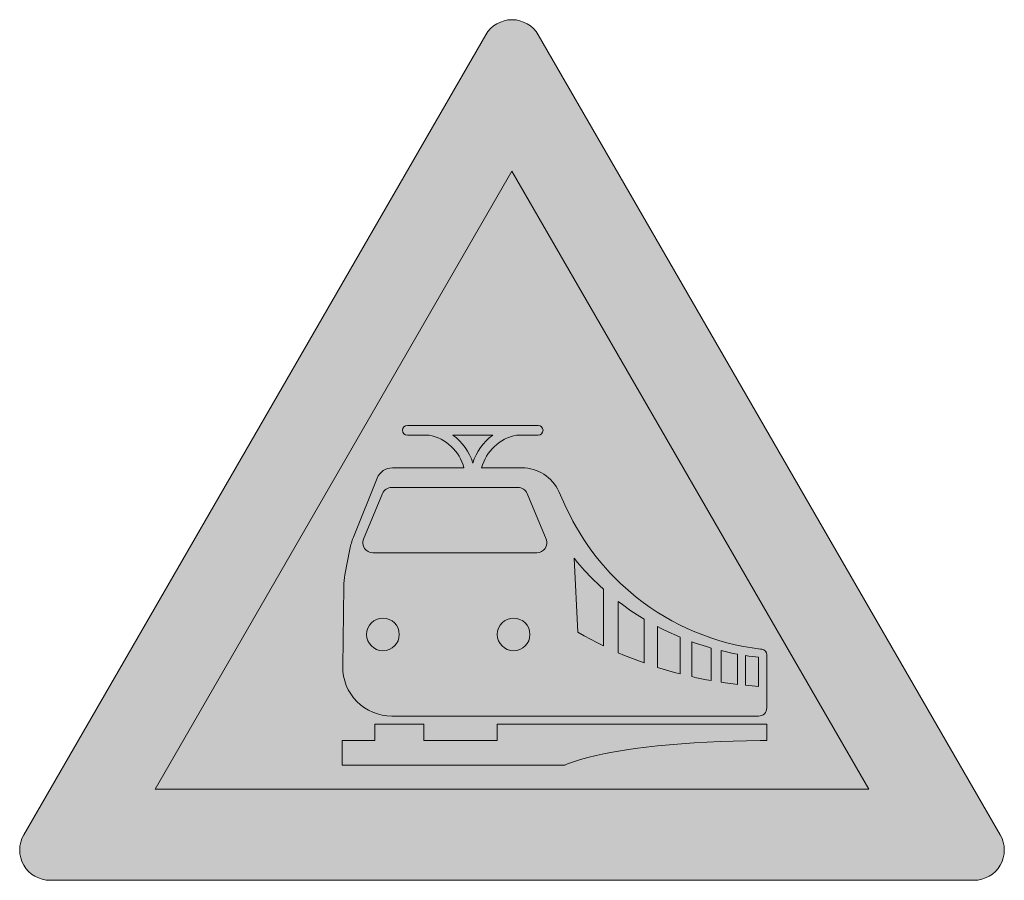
# Model space of a CAD drawing. Header units: metres. Extents: x -0.00229 to 0.00229, y -0.00138 to 0.00262.
import ezdxf

# ---------------------------------------------------------------- set-up
doc = ezdxf.new("R2010")
doc.units = ezdxf.units.M
doc.header["$MEASUREMENT"] = 0
doc.layers.add('VKZ_151-00_flf', color=1, linetype='Continuous', lineweight=0)
doc.layers.add('VKZ_151-00_sym', color=7, linetype='Continuous', lineweight=0)

msp = doc.modelspace()

# ---------------------------------------------------------------- hatches: boundary and pattern name
at = {"layer": 'VKZ_151-00_flf', "linetype": 'Continuous'}
h = msp.add_hatch(color=256, dxfattribs=at)
h.dxf.hatch_style = 1
h.paths.add_polyline_path([(0.000122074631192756, 0.002549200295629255, 0.577350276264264), (-0.0001220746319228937, 0.002549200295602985), (-0.002268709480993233, -0.001168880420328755, 0.5773502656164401), (-0.002146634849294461, -0.001380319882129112), (0.002146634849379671, -0.001380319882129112, 0.5773502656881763), (0.002268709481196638, -0.00116888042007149)])
h.paths.add_polyline_path([(-9.075813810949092e-14, 0.00191488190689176), (0.001658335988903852, -0.0009574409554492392), (-0.001658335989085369, -0.0009574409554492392)], flags=16)
h.paths.add_polyline_path([(0.0001214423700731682, 0.0007340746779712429, -0.9985511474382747), (0.0001215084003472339, 0.0006885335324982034), (2.109951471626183e-05, 0.0006885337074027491, 0.288214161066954), (-0.0001411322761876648, 0.0005367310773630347), (4.554049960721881e-05, 0.0005367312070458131, -0.2924499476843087), (0.0002178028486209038, 0.000426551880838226), (0.0002538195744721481, 0.000348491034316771, 0.1167883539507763), (0.0005775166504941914, -6.447086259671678e-05, 0.1401203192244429), (0.001155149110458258, -0.0003053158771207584), (0.001160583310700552, -0.0003059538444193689, -0.380491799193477), (0.001184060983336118, -0.0003323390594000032), (0.001184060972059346, -0.0005790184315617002, -0.4142135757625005), (0.001146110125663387, -0.0006169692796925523), (-0.0005588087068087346, -0.0006169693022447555, -0.4177602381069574), (-0.0007865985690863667, -0.0003866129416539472), (-0.0007821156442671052, -1.456214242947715e-05, -0.04531882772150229), (-0.0007764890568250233, 4.007229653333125e-05), (-0.0007531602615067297, 0.0001593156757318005, -0.04724674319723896), (-0.000736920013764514, 0.0002142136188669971), (-0.0006263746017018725, 0.0004890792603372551, -0.3060653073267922), (-0.000556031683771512, 0.0005367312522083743), (-0.0002231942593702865, 0.0005367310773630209, 0.2882141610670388), (-0.0003854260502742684, 0.0006885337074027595), (-0.000485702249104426, 0.0006885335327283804, -1.001452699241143), (-0.0004857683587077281, 0.0007340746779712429)], flags=0)
h.paths.add_polyline_path([(-8.979564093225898e-05, 0.0006885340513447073, 0.1605912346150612), (-0.0001821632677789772, 0.0005588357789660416, 0.1605912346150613), (-0.0002745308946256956, 0.0006885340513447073)], flags=0)
h.paths.add_polyline_path([(2.80864905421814e-05, 0.000445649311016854, -0.3017796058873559), (7.005981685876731e-05, 0.0004177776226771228), (0.0001580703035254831, 0.0002052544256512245, -0.5363620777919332), (0.0001160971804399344, 0.0001420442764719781), (-0.0006474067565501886, 0.0001420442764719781, -0.5326518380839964), (-0.0006895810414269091, 0.0002047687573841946), (-0.0006015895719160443, 0.0004172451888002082, -0.3052338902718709), (-0.0005593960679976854, 0.000445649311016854)], flags=0)
h.paths.add_polyline_path([(0.0003041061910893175, 9.711732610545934e-05), (0.0003367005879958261, 5.987400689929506e-05), (0.0003708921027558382, 2.391639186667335e-05), (0.0004066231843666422, -1.069494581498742e-05), (0.0004250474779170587, -2.747743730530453e-05), (0.0004250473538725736, -0.0002908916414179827), (0.0003945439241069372, -0.000275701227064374), (0.0003348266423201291, -0.000243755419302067), (0.0003056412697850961, -0.0002270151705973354), (0.0002884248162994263, 0.0001162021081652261)], flags=0)
h.paths.add_polyline_path([(8.349152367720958e-05, -0.0002374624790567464, -1), (-6.831073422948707e-05, -0.0002374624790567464, -1)], flags=0)
h.paths.add_polyline_path([(0.0005128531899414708, -9.886019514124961e-05), (0.000552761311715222, -0.0001271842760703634), (0.0005938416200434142, -0.0001539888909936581), (0.0006148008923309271, -0.0001668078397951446), (0.0006148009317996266, -0.0003701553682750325), (0.0005839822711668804, -0.0003589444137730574), (0.0005232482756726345, -0.0003350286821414), (0.0004933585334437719, -0.000322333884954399), (0.0004933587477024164, -8.414238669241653e-05)], flags=0)
h.paths.add_polyline_path([(-0.0005237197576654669, -0.0002374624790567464, -1), (-0.0006755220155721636, -0.0002374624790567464, -1)], flags=0)
h.paths.add_polyline_path([(0.0006928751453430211, -0.0002098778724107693), (0.0007280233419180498, -0.0002270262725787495), (0.0007637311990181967, -0.0002431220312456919), (0.0007817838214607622, -0.0002507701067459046), (0.0007817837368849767, -0.0004208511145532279), (0.0007549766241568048, -0.0004138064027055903), (0.0007018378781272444, -0.0003986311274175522), (0.0006755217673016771, -0.0003905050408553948), (0.000675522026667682, -0.0002009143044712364)], flags=0)
h.paths.add_polyline_path([(0.0008574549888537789, -0.0002794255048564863), (0.0009030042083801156, -0.0002941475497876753), (0.0009259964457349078, -0.0003008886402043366), (0.0009259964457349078, -0.0004520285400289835), (0.0009031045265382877, -0.0004478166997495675), (0.0008575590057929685, -0.0004386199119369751), (0.000834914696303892, -0.0004336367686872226), (0.000834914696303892, -0.0002714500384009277)], flags=0)
h.paths.add_polyline_path([(0.0009904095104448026, -0.0003173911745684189), (0.001028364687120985, -0.0003255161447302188), (0.001047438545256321, -0.0003291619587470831), (0.001047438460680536, -0.0004698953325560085), (0.001028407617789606, -0.0004675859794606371), (0.0009904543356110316, -0.0004624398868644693), (0.0009715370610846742, -0.0004596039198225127), (0.0009715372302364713, -0.0003129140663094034)], flags=0)
h.paths.add_polyline_path([(0.001100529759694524, -0.000337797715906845), (0.00113089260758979, -0.0003417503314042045), (0.001146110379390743, -0.0003434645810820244), (0.001146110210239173, -0.000479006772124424), (0.001130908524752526, -0.0004779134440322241), (0.001100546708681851, -0.0004753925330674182), (0.001085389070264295, -0.0004739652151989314), (0.001085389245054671, -0.0003355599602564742)], flags=0)
h.paths.add_polyline_path([(-6.831129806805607e-05, -0.0006549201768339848), (0.001184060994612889, -0.0006549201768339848), (0.001184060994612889, -0.0007308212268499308), (0.001152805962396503, -0.0007309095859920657), (0.001090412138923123, -0.0007316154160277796), (0.001028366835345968, -0.0007330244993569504), (0.000966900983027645, -0.0007351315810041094), (0.0009062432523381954, -0.0007379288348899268), (0.000846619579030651, -0.000741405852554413), (0.0007882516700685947, -0.0007455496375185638), (0.0007313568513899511, -0.0007503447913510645), (0.0006761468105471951, -0.000755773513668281), (0.0006228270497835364, -0.0007618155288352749), (0.0005715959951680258, -0.0007684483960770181), (0.0005226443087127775, -0.0007756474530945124), (0.0004761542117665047, -0.0007833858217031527), (0.0004322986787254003, -0.0007916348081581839), (0.0003912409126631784, -0.0008003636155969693), (0.000353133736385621, -0.0008095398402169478), (0.0003181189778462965, -0.0008191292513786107), (0.0002863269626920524, -0.000829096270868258), (0.0002578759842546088, -0.0008394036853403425), (0.0002449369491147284, -0.0008446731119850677), (-0.0007893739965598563, -0.0008446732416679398), (-0.0007893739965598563, -0.0007308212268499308), (-0.0006375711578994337, -0.0007308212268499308), (-0.0006375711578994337, -0.0006549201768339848), (-0.0004098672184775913, -0.0006549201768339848), (-0.0004098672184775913, -0.0007308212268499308), (-6.831129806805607e-05, -0.0007308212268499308)], flags=0)
at = {"layer": 'VKZ_151-00_flf', "linetype": 'Continuous', "true_color": 0xffffff}
h = msp.add_hatch(color=7, dxfattribs=at)
h.dxf.hatch_style = 1
h.paths.add_polyline_path([(-9.0758178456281e-14, 0.00191488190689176), (-0.001658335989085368, -0.0009574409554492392), (0.001658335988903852, -0.0009574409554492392)])
h.paths.add_polyline_path([(0.0001214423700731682, 0.0007340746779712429, -0.99855114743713), (0.0001215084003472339, 0.0006885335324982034), (2.10995147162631e-05, 0.0006885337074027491, 0.2882141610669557), (-0.0001411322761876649, 0.0005367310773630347), (4.554049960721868e-05, 0.0005367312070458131, -0.292449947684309), (0.0002178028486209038, 0.000426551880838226), (0.0002538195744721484, 0.000348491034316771, 0.1167883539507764), (0.0005775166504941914, -6.447086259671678e-05, 0.1401203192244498), (0.001155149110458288, -0.0003053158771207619), (0.001160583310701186, -0.0003059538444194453, -0.3804917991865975), (0.001184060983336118, -0.0003323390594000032), (0.001184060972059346, -0.0005790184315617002, -0.4142135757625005), (0.001146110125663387, -0.0006169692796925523), (-0.0005588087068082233, -0.0006169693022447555, -0.4177602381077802), (-0.0007865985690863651, -0.0003866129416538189), (-0.0007821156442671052, -1.456214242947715e-05, -0.04531882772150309), (-0.0007764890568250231, 4.007229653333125e-05), (-0.0007531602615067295, 0.0001593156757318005, -0.04724674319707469), (-0.0007369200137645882, 0.0002142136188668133), (-0.0006263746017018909, 0.00048907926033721, -0.3060653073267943), (-0.0005560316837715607, 0.0005367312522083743), (-0.0002231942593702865, 0.0005367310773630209, 0.2882141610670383), (-0.0003854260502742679, 0.0006885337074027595), (-0.000485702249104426, 0.0006885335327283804, -1.001452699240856), (-0.000485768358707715, 0.0007340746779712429)], flags=16)
h.paths.add_polyline_path([(-8.979561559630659e-05, 0.0006885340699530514, 0.1605912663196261), (-0.0001821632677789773, 0.0005588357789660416, 0.1605912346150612), (-0.0002745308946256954, 0.0006885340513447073)], flags=0)
h.paths.add_polyline_path([(2.808649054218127e-05, 0.000445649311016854, -0.301779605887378), (7.005981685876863e-05, 0.0004177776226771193), (0.0001580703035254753, 0.0002052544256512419, -0.5363620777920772), (0.0001160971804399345, 0.0001420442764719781), (-0.0006474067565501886, 0.0001420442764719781, -0.5326518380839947), (-0.0006895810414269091, 0.0002047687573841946), (-0.0006015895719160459, 0.0004172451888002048, -0.3052338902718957), (-0.0005593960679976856, 0.000445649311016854)], flags=0)
h.paths.add_polyline_path([(0.00030410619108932, 9.71173261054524e-05), (0.0003367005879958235, 5.987400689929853e-05), (0.0003708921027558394, 2.391639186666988e-05), (0.0004066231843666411, -1.069494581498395e-05), (0.0004250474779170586, -2.747743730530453e-05), (0.0004250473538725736, -0.0002908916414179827), (0.0003945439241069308, -0.000275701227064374), (0.0003348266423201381, -0.000243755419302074), (0.0003056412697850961, -0.0002270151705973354), (0.0002884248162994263, 0.0001162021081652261)], flags=0)
h.paths.add_polyline_path([(8.349152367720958e-05, -0.0002374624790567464, -1), (-6.831073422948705e-05, -0.0002374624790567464, -1)], flags=0)
h.paths.add_polyline_path([(0.000512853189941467, -9.886019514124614e-05), (0.0005527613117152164, -0.000127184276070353), (0.0005938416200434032, -0.0001539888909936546), (0.0006148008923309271, -0.0001668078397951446), (0.0006148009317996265, -0.0003701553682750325), (0.0005839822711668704, -0.0003589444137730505), (0.00052324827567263, -0.0003350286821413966), (0.0004933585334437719, -0.000322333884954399), (0.0004933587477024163, -8.414238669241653e-05)], flags=0)
h.paths.add_polyline_path([(-0.0005237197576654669, -0.0002374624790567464, -1), (-0.0006755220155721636, -0.0002374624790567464, -1)], flags=0)
h.paths.add_polyline_path([(0.0006928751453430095, -0.0002098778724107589), (0.0007280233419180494, -0.0002270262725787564), (0.0007637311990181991, -0.0002431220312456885), (0.0007817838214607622, -0.0002507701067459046), (0.0007817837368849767, -0.0004208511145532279), (0.0007549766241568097, -0.0004138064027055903), (0.0007018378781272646, -0.0003986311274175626), (0.0006755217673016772, -0.0003905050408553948), (0.0006755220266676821, -0.0002009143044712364)], flags=0)
h.paths.add_polyline_path([(0.0008574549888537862, -0.0002794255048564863), (0.0009030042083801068, -0.0002941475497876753), (0.0009259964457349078, -0.0003008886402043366), (0.0009259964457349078, -0.0004520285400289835), (0.0009031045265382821, -0.0004478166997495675), (0.0008575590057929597, -0.0004386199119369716), (0.000834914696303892, -0.0004336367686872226), (0.000834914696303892, -0.0002714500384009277)], flags=0)
h.paths.add_polyline_path([(0.0009904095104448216, -0.0003173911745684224), (0.001028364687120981, -0.0003255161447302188), (0.001047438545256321, -0.0003291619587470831), (0.001047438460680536, -0.0004698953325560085), (0.001028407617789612, -0.0004675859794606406), (0.0009904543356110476, -0.0004624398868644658), (0.0009715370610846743, -0.0004596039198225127), (0.0009715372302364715, -0.0003129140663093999)], flags=0)
h.paths.add_polyline_path([(0.001184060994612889, -0.0006549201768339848), (0.001184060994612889, -0.0007308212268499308), (0.001152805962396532, -0.0007309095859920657), (0.001090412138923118, -0.0007316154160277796), (0.001028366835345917, -0.0007330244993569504), (0.0009669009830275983, -0.0007351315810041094), (0.0009062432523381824, -0.0007379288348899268), (0.0008466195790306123, -0.0007414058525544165), (0.000788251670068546, -0.0007455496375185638), (0.0007313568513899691, -0.0007503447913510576), (0.000676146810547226, -0.0007557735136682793), (0.0006228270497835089, -0.0007618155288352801), (0.0005715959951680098, -0.000768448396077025), (0.000522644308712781, -0.0007756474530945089), (0.0004761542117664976, -0.0007833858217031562), (0.0004322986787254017, -0.0007916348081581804), (0.0003912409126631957, -0.0008003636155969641), (0.0003531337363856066, -0.0008095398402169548), (0.0003181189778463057, -0.0008191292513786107), (0.0002863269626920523, -0.0008290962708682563), (0.0002578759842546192, -0.000839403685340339), (0.00024493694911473, -0.0008446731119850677), (-0.0007893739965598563, -0.000844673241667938), (-0.0007893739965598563, -0.0007308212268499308), (-0.0006375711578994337, -0.0007308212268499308), (-0.0006375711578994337, -0.0006549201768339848), (-0.0004098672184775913, -0.0006549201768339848), (-0.0004098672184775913, -0.0007308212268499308), (-6.831129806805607e-05, -0.0007308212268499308), (-6.831129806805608e-05, -0.0006549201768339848)], flags=16)
h.paths.add_polyline_path([(0.001100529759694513, -0.0003377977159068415), (0.001130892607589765, -0.0003417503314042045), (0.001146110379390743, -0.000343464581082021), (0.001146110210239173, -0.000479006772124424), (0.001130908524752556, -0.0004779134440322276), (0.001100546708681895, -0.0004753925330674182), (0.001085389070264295, -0.0004739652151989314), (0.001085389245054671, -0.0003355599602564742)], flags=0)
h = msp.add_hatch(color=7, dxfattribs=at)
h.dxf.hatch_style = 1
h.paths.add_polyline_path([(7.005981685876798e-05, 0.0004177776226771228, 0.301779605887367), (2.80864905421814e-05, 0.000445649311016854), (-0.0005593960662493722, 0.000445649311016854, 0.305233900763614), (-0.0006015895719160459, 0.0004172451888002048), (-0.000689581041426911, 0.0002047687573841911, 0.532651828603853), (-0.0006474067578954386, 0.0001420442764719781), (0.0001160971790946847, 0.0001420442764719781, 0.5363620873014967), (0.000158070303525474, 0.0002052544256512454)])
h.paths.add_polyline_path([(-8.979564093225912e-05, 0.0006885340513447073), (-0.0002745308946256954, 0.0006885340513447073, -0.1605912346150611), (-0.0001821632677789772, 0.0005588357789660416, -0.160591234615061)])
h.paths.add_polyline_path([(-0.0005237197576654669, -0.0002374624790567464, 1), (-0.0006755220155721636, -0.0002374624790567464, 1)])
h.paths.add_polyline_path([(8.349152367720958e-05, -0.0002374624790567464, 1), (-6.831073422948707e-05, -0.0002374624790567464, 1)])
h.paths.add_polyline_path([(0.0004250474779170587, -2.747743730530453e-05), (0.0004066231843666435, -1.069494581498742e-05), (0.0003708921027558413, 2.391639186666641e-05), (0.0003367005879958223, 5.987400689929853e-05), (0.0003041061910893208, 9.711732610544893e-05), (0.0002884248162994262, 0.0001162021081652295), (0.0003056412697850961, -0.0002270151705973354), (0.0003348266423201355, -0.0002437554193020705), (0.0003945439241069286, -0.000275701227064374), (0.0004250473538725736, -0.0002908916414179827)])
h.paths.add_polyline_path([(0.0006148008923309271, -0.0001668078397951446), (0.0005938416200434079, -0.0001539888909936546), (0.0005527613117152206, -0.0001271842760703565), (0.000512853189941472, -9.886019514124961e-05), (0.0004933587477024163, -8.414238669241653e-05), (0.0004933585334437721, -0.000322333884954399), (0.0005232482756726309, -0.0003350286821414), (0.000583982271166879, -0.0003589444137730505), (0.0006148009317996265, -0.0003701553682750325)])
h.paths.add_polyline_path([(0.0007817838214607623, -0.0002507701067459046), (0.0007637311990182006, -0.0002431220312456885), (0.0007280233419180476, -0.0002270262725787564), (0.0006928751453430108, -0.0002098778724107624), (0.0006755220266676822, -0.0002009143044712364), (0.000675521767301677, -0.0003905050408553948), (0.0007018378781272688, -0.0003986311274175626), (0.0007549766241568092, -0.0004138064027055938), (0.0007817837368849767, -0.0004208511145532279)])
h.paths.add_polyline_path([(0.0009259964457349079, -0.0003008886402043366), (0.0009030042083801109, -0.0002941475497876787), (0.0008574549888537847, -0.0002794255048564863), (0.000834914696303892, -0.0002714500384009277), (0.000834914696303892, -0.0004336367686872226), (0.0008575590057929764, -0.0004386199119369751), (0.0009031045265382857, -0.0004478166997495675), (0.0009259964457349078, -0.0004520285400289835)])
h.paths.add_polyline_path([(0.001047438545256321, -0.0003291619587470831), (0.001028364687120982, -0.0003255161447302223), (0.0009904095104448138, -0.0003173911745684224), (0.0009715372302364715, -0.0003129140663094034), (0.0009715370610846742, -0.0004596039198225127), (0.0009904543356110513, -0.0004624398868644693), (0.001028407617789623, -0.0004675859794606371), (0.001047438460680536, -0.0004698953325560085)])
h.paths.add_polyline_path([(0.001146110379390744, -0.000343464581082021), (0.001130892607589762, -0.0003417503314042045), (0.001100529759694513, -0.0003377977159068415), (0.00108538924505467, -0.0003355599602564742), (0.001085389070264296, -0.0004739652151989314), (0.001100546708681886, -0.0004753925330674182), (0.001130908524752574, -0.0004779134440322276), (0.001146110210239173, -0.000479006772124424)])
at = {"layer": 'VKZ_151-00_sym', "linetype": 'Continuous'}
h = msp.add_hatch(color=7, dxfattribs=at)
h.dxf.hatch_style = 1
h.paths.add_polyline_path([(0.0002538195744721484, 0.000348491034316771), (0.0002178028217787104, 0.000426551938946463, 0.2924498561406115), (4.554049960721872e-05, 0.0005367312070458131), (-0.0001411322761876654, 0.0005367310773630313, -0.2882141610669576), (2.109951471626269e-05, 0.0006885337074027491), (0.0001215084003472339, 0.0006885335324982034, 0.9985511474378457), (0.0001214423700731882, 0.0007340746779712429), (-0.0004857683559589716, 0.0007340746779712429, 1.001452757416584), (-0.000485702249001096, 0.0006885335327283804), (-0.0003854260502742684, 0.0006885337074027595, -0.2882141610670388), (-0.0002231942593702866, 0.0005367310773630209), (-0.0005560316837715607, 0.0005367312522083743, 0.3060653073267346), (-0.0006263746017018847, 0.0004890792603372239), (-0.000736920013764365, 0.0002142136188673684, 0.04724673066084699), (-0.0007531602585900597, 0.0001593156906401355), (-0.0007764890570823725, 4.007229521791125e-05, 0.04531882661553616), (-0.0007821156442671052, -1.456214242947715e-05), (-0.0007865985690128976, -0.0003866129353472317, 0.4177602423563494), (-0.0005588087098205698, -0.0006169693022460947), (0.001146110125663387, -0.0006169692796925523, 0.4142135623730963), (0.001184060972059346, -0.0005790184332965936), (0.001184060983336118, -0.0003323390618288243, 0.3804918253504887), (0.001160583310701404, -0.0003059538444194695), (0.001155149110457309, -0.0003053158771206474, -0.140120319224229), (0.0005775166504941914, -6.447086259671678e-05, -0.1167883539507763)])
h.paths.add_polyline_path([(8.349152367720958e-05, -0.0002374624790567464, -1), (-6.831073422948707e-05, -0.0002374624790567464, -1)], flags=16)
h.paths.add_polyline_path([(0.0002884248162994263, 0.0001162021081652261), (0.00030410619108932, 9.71173261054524e-05), (0.0003367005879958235, 5.987400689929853e-05), (0.0003708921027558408, 2.391639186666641e-05), (0.0004066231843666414, -1.069494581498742e-05), (0.0004250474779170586, -2.747743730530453e-05), (0.0004250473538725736, -0.0002908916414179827), (0.0003945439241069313, -0.000275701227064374), (0.0003348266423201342, -0.000243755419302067), (0.0003056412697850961, -0.0002270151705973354)], flags=16)
h.paths.add_polyline_path([(0.0001160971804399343, 0.0001420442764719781), (-0.0006474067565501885, 0.0001420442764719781, -0.5326518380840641), (-0.0006895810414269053, 0.000204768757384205), (-0.0006015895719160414, 0.0004172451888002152, -0.3052338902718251), (-0.0005593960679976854, 0.000445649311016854), (2.808648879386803e-05, 0.000445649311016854, -0.3017796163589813), (7.005981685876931e-05, 0.0004177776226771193), (0.0001580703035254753, 0.0002052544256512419, -0.5363620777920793)], flags=16)
h.paths.add_polyline_path([(0.0004933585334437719, -0.000322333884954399), (0.0005232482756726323, -0.0003350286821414), (0.0005839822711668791, -0.0003589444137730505), (0.0006148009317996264, -0.0003701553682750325), (0.000614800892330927, -0.0001668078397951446), (0.0005938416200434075, -0.0001539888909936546), (0.0005527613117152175, -0.000127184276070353), (0.0005128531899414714, -9.886019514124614e-05), (0.0004933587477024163, -8.414238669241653e-05)], flags=16)
h.paths.add_polyline_path([(0.0006755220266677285, -0.0002009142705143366), (0.0006755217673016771, -0.0003905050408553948), (0.0007018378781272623, -0.0003986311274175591), (0.0007549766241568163, -0.0004138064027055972), (0.0007817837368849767, -0.0004208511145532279), (0.0007817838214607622, -0.0002507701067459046), (0.0007637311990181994, -0.0002431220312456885), (0.0007280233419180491, -0.0002270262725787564), (0.0006928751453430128, -0.0002098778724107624)], flags=16)
h.paths.add_polyline_path([(-0.0005237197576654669, -0.0002374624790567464, -1), (-0.0006755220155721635, -0.0002374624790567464, -1)], flags=16)
h.paths.add_polyline_path([(-8.979564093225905e-05, 0.0006885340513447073), (-0.0002745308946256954, 0.0006885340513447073, -0.1605912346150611), (-0.0001821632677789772, 0.0005588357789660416, -0.1605912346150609)], flags=16)
h.paths.add_polyline_path([(0.000834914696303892, -0.0002714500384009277), (0.000834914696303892, -0.0004336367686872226), (0.0008575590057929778, -0.0004386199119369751), (0.0009031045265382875, -0.000447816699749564), (0.0009259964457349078, -0.0004520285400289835), (0.0009259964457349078, -0.0003008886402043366), (0.0009030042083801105, -0.0002941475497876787), (0.0008574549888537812, -0.0002794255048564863)], flags=16)
h.paths.add_polyline_path([(0.0009904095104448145, -0.0003173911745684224), (0.001028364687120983, -0.0003255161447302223), (0.001047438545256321, -0.0003291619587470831), (0.001047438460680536, -0.0004698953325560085), (0.001028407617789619, -0.0004675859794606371), (0.000990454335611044, -0.0004624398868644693), (0.0009715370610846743, -0.0004596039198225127), (0.0009715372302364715, -0.0003129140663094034)], flags=16)
h.paths.add_polyline_path([(0.001100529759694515, -0.0003377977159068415), (0.001130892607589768, -0.0003417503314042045), (0.001146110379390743, -0.000343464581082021), (0.001146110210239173, -0.000479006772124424), (0.001130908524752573, -0.0004779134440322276), (0.001100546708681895, -0.0004753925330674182), (0.001085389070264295, -0.0004739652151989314), (0.00108538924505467, -0.0003355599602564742)], flags=16)
h.paths.add_polyline_path([(0.0005715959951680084, -0.000768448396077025), (0.0006228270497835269, -0.0007618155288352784), (0.0006761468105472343, -0.0007557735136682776), (0.0007313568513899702, -0.0007503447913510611), (0.000788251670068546, -0.0007455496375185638), (0.0008466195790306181, -0.0007414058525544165), (0.000906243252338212, -0.0007379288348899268), (0.0009669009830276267, -0.0007351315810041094), (0.001028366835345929, -0.0007330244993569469), (0.001090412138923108, -0.0007316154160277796), (0.00115280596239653, -0.0007309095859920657), (0.001184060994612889, -0.0007308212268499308), (0.001184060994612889, -0.0006549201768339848), (-6.831129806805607e-05, -0.0006549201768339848), (-6.831129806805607e-05, -0.0007308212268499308), (-0.0004098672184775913, -0.0007308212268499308), (-0.0004098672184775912, -0.0006549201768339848), (-0.0006375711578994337, -0.0006549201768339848), (-0.0006375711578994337, -0.0007308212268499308), (-0.0007893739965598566, -0.0007308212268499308), (-0.0007893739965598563, -0.0008446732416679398), (0.0002449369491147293, -0.0008446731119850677), (0.0002578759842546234, -0.000839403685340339), (0.0002863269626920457, -0.000829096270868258), (0.0003181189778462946, -0.0008191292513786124), (0.000353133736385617, -0.0008095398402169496), (0.0003912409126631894, -0.0008003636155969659), (0.0004322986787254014, -0.0007916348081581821), (0.000476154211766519, -0.000783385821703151), (0.000522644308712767, -0.0007756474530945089)])

# ---------------------------------------------------------------- linework, layer by layer
at = {"layer": 'VKZ_151-00_sym'}
for p, q in [((-0.000485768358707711, 0.000734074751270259), (0.0001214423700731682, 0.000734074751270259)), ((-0.0003854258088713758, 0.0006885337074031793), (-0.000485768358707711, 0.0006885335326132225)), ((-0.0002745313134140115, 0.0006885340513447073), (-8.97955942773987e-05, 0.0006885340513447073)), ((0.0001214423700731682, 0.0006885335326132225), (2.109926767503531e-05, 0.0006885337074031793)), ((-0.0001821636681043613, 0.0005588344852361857), (-0.000182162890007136, 0.0005588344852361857)), ((-0.000555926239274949, 0.0005367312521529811), (-0.0002231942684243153, 0.0005367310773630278)), ((-0.0001411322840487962, 0.0005367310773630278), (4.554067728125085e-05, 0.0005367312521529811)), ((-0.0007368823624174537, 0.0002143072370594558), (-0.0006263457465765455, 0.0004891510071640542)), ((-0.0006893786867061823, 0.0002052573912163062), (-0.0006013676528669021, 0.0004177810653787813)), ((-0.0005593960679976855, 0.0004456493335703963), (2.80864905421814e-05, 0.0004456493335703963)), ((7.005839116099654e-05, 0.0004177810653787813), (0.0001580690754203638, 0.0002052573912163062)), ((0.0002178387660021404, 0.0004264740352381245), (0.0002538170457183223, 0.000348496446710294)), ((-0.0007764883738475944, 4.007581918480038e-05), (-0.0007531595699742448, 0.0001593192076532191)), ((0.0001160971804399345, 0.0001420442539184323), (-0.0006474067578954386, 0.0001420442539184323)), ((-0.0007865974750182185, -0.0003865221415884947), (-0.0007821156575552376, -1.456238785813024e-05)), ((0.001154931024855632, -0.0003052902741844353), (0.001160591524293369, -0.000305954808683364)), ((0.001184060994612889, -0.0003323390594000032), (0.001184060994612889, -0.0005790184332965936)), ((0.001146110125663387, -0.0006169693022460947), (-0.0005589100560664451, -0.0006169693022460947))]:
    msp.add_line(p, q, dxfattribs=at)
msp.add_lwpolyline([(-0.002146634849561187, -0.001380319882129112), (0.002146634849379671, -0.001380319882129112, 0.5773502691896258), (0.002268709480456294, -0.001168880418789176), (0.0001220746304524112, 0.00254920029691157, 0.5773502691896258), (-0.0001220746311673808, 0.00254920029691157), (-0.002268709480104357, -0.001168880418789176, 0.5773502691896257)], format="xyb", close=True, dxfattribs=at)
for points in [[(0.001658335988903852, -0.0009574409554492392), (-0.001658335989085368, -0.0009574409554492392), (-9.075813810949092e-14, 0.00191488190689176)], [(-0.0007893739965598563, -0.0007308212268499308), (-0.0006375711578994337, -0.0007308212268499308), (-0.0006375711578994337, -0.0006549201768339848), (-0.0004098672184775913, -0.0006549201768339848), (-0.0004098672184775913, -0.0007308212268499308), (-6.831129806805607e-05, -0.0007308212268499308), (-6.831129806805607e-05, -0.0006549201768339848), (0.001184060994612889, -0.0006549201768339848), (0.001184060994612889, -0.0007308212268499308), (0.001152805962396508, -0.0007309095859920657), (0.001090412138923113, -0.0007316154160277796), (0.001028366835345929, -0.0007330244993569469), (0.0009669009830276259, -0.0007351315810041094), (0.0009062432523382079, -0.0007379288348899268), (0.0008466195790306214, -0.0007414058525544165), (0.0007882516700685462, -0.0007455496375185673), (0.0007313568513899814, -0.0007503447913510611), (0.0006761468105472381, -0.0007557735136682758), (0.0006228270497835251, -0.0007618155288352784), (0.0005715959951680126, -0.000768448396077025), (0.0005226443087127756, -0.0007756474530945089), (0.0004761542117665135, -0.000783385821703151), (0.0004322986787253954, -0.0007916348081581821), (0.0003912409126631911, -0.0008003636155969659), (0.0003531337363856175, -0.0008095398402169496), (0.000318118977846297, -0.0008191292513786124), (0.0002863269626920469, -0.000829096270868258), (0.0002578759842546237, -0.000839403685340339), (0.0002449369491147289, -0.0008446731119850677), (-0.0007893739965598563, -0.0008446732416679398)]]:
    msp.add_lwpolyline(points, close=True, dxfattribs=at)
msp.add_lwpolyline([(0.0002538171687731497, 0.0003484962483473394, 0.1167896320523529), (0.0005775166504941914, -6.447086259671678e-05, 0.1400711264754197), (0.001154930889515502, -0.0003052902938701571)], format="xyb", dxfattribs=at)
for points in [[(0.0002884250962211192, 0.000116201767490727), (0.0003041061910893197, 9.71173261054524e-05), (0.0003367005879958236, 5.987400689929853e-05), (0.0003708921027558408, 2.391639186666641e-05), (0.0004066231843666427, -1.069494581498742e-05), (0.0004250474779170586, -2.747743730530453e-05), (0.0004250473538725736, -0.0002908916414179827), (0.000394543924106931, -0.000275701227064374), (0.0003348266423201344, -0.000243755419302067), (0.0003056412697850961, -0.0002270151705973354), (0.0002884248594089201, 0.0001162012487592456)], [(0.0004933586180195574, -8.414228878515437e-05), (0.0005128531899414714, -9.886019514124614e-05), (0.0005527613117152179, -0.000127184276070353), (0.0005938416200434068, -0.0001539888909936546), (0.0006148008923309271, -0.0001668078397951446), (0.0006148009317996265, -0.0003701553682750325), (0.0005839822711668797, -0.0003589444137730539), (0.0005232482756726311, -0.0003350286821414), (0.0004933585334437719, -0.000322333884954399), (0.0004933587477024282, -8.414237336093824e-05)], [(0.000675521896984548, -0.0002009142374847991), (0.0006928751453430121, -0.0002098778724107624), (0.0007280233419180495, -0.0002270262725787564), (0.0007637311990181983, -0.0002431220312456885), (0.0007817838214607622, -0.0002507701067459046), (0.0007817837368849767, -0.0004208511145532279), (0.0007549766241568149, -0.0004138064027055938), (0.0007018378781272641, -0.0003986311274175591), (0.0006755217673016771, -0.0003905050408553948), (0.0006755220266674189, -0.0002009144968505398)], [(0.000834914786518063, -0.0002714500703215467), (0.0008574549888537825, -0.0002794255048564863), (0.0009030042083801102, -0.0002941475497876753), (0.0009259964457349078, -0.0003008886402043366), (0.0009259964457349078, -0.0004520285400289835), (0.0009031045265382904, -0.000447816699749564), (0.0008575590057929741, -0.0004386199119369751), (0.000834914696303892, -0.0004336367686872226), (0.000834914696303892, -0.0002714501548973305)], [(0.0009715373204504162, -0.0003129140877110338), (0.0009904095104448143, -0.0003173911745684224), (0.001028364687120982, -0.0003255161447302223), (0.001047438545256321, -0.0003291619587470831), (0.001047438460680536, -0.0004698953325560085), (0.001028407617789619, -0.0004675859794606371), (0.0009904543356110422, -0.0004624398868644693), (0.0009715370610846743, -0.0004596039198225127), (0.0009715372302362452, -0.0003129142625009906)], [(0.001085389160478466, -0.0003355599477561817), (0.001100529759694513, -0.0003377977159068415), (0.001130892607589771, -0.0003417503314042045), (0.001146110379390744, -0.000343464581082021), (0.001146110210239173, -0.000479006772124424), (0.001130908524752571, -0.0004779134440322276), (0.001100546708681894, -0.0004753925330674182), (0.001085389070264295, -0.0004739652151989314), (0.001085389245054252, -0.0003355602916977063)]]:
    msp.add_lwpolyline(points, dxfattribs=at)
for centre in [(-0.0005996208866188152, -0.0002374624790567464), (7.590394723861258e-06, -0.0002374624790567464)]:
    msp.add_circle(centre, 7.590112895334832e-05, dxfattribs=at)
for centre, radius, start, end in [((-0.000485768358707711, 0.0007113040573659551), 2.277062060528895e-05, 90, 270), ((0.0001214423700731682, 0.0007113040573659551), 2.277062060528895e-05, 270, 90), ((-0.000425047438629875, 0.0004836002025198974), 0.0002087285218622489, 14.74665, 79.05749499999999), ((-0.000425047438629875, 0.0004836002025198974), 0.0002542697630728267, 17.21055000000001, 53.70407900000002), ((6.07209030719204e-05, 0.0004836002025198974), 0.0002542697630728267, 126.295937, 162.7894590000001), ((6.07209030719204e-05, 0.0004836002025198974), 0.0002087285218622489, 100.942497, 165.253357), ((-0.000555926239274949, 0.0004608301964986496), 7.590112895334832e-05, 90, 158.091278), ((4.554067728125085e-05, 0.0003469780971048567), 0.000189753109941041, 24.76794999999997, 90), ((-0.0005593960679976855, 0.0004001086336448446), 4.554067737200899e-05, 90, 157.166351), ((2.80864905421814e-05, 0.0004001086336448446), 4.554067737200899e-05, 22.833651, 90), ((-0.00045520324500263, 0.0001010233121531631), 0.0003036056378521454, 158.091309, 168.929779), ((-0.0006474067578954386, 0.000187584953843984), 4.554067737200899e-05, 157.166351, 270), ((0.0001160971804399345, 0.000187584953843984), 4.554067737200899e-05, 270, 22.833651), ((-0.0004785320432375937, -1.822008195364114e-05), 0.0003036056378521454, 168.929779, 179.309708), ((0.001157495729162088, -0.0003323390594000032), 2.656525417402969e-05, 0, 83.307899), ((-0.0005589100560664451, -0.000389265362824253), 0.0002277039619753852, 179.309723, 270), ((0.001146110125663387, -0.0005790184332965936), 3.795084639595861e-05, 270, 0)]:
    msp.add_arc(centre, radius, start, end, dxfattribs=at)

doc.saveas('drawing.dxf')
